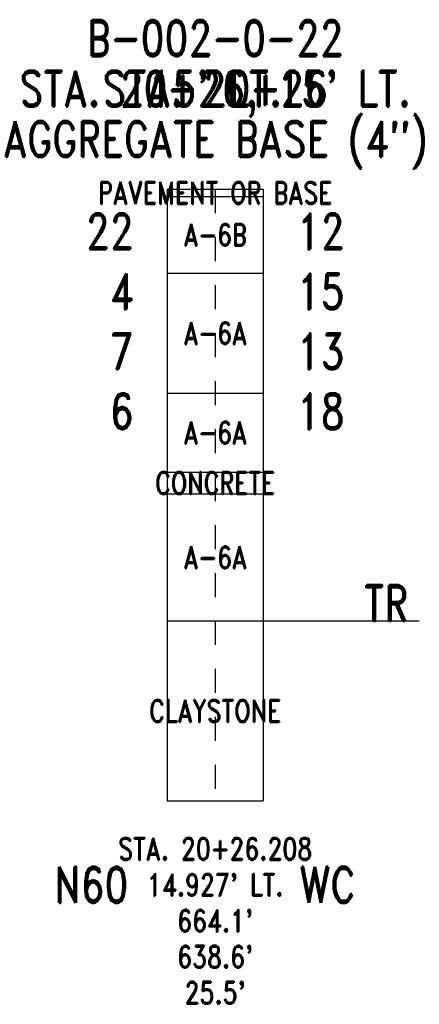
# Model space of a CAD drawing. Extents: x -0.65 to 5.85, y -0.85 to 4.06.
# Tile 2 of 2: x 4.19 to 5.85, y -0.05 to 4.06. Entities that reach past the tile are written whole.
import ezdxf
from ezdxf.enums import TextEntityAlignment as Align

# ---------------------------------------------------------------- set-up
doc = ezdxf.new("R2010")
doc.units = 0
doc.linetypes.add('Dash', pattern=[0.12, 0.08, -0.04])
doc.linetypes.add('Solid', pattern=[0])
for name, color, linetype in [('GT_PROJECT_SOIL_BORING', 7, 'Solid'), ('GT_PROJECT_TEXT', 7, 'Solid'), ('GT_PROJECT_TEXT_2', 7, 'Solid'), ('GT_PROJECT_TEXT_3', 7, 'Solid'), ('SC_SCRATCH1', 7, 'Solid'), ('SC_SCRATCH2', 7, 'Solid'), ('SC_SCRATCH3', 7, 'Solid'), ('SC_SCRATCH4', 7, 'Solid'), ('SC_SCRATCH5', 7, 'Solid'), ('SC_SCRATCH6', 7, 'Solid'), ('SC_SCRATCH9', 7, 'Solid')]:
    doc.layers.add(name, color=color, linetype=linetype)
doc.styles.add('ROMAND', font='romand', dxfattribs={"height": 1})

msp = doc.modelspace()

# ---------------------------------------------------------------- linework, layer by layer
at = {"layer": 'GT_PROJECT_SOIL_BORING', "color": 7, "linetype": 'Solid'}
for points in [[(4.8, 3.35), (5.2, 3.35)], [(4.8, 3.35), (4.8, 0.8)], [(5.2, 3.35), (5.2, 0.8)], [(4.8, 3.32), (5.2, 3.32)], [(4.8, 3), (5.2, 3)], [(4.8, 2.5), (5.2, 2.5)], [(4.8, 2.17), (5.2, 2.17)], [(4.8, 2.08), (5.2, 2.08)], [(4.8, 1.55), (5.2, 1.55)], [(4.8, 0.8), (5.2, 0.8)]]:
    msp.add_lwpolyline(points, dxfattribs=at)
at = {"layer": 'GT_PROJECT_TEXT', "color": 7, "linetype": 'Solid'}
msp.add_lwpolyline([(5.2, 1.55), (5.85, 1.55)], dxfattribs=at)
at = {"layer": 'SC_SCRATCH4', "color": 7, "linetype": 'Dash'}
msp.add_lwpolyline([(5, 3.35), (5, 0.8)], dxfattribs=at)

# ---------------------------------------------------------------- texts
at = {"layer": 'GT_PROJECT_TEXT', "color": 7, "style": 'ROMAND', "width": 0.78}
for s, p in [('B-002-0-22', (5, 3.98)), ('AGGREGATE BASE (4")', (5, 3.56))]:
    msp.add_text(s, height=0.1488, dxfattribs=at).set_placement(p, align=Align.MIDDLE_CENTER)
at = {"layer": 'GT_PROJECT_TEXT_2', "color": 7, "style": 'ROMAND', "width": 0.78}
msp.add_text("15' LT.", height=0.1488, dxfattribs=at).set_placement((5, 3.77), align=Align.MIDDLE_CENTER)
at = {"layer": 'GT_PROJECT_TEXT_3', "color": 7, "style": 'ROMAND', "width": 0.78}
msp.add_text('STA. 20+26', height=0.1488, dxfattribs=at).set_placement((5, 3.77), align=Align.MIDDLE_CENTER)
at = {"layer": 'SC_SCRATCH1', "color": 7, "style": 'ROMAND', "width": 0.78}
for s, p in [('PAVEMENT OR BASE', (5, 3.335)), ('A-6B', (5, 3.16)), ('A-6A', (5, 2.75)), ('A-6A', (5, 2.335)), ('CONCRETE', (5, 2.125)), ('A-6A', (5, 1.815)), ('CLAYSTONE', (5, 1.175))]:
    msp.add_text(s, height=0.093, dxfattribs=at).set_placement(p, align=Align.MIDDLE_CENTER)
at = {"layer": 'SC_SCRATCH2', "color": 7, "style": 'ROMAND', "width": 0.78}
for s, p in [('STA. 20+26.208', (5, 0.6)), ("14.927' LT.", (5, 0.45)), ("664.1'", (5, 0.3)), ("638.6'", (5, 0.15)), ("25.5'", (5, 0))]:
    msp.add_text(s, height=0.093, dxfattribs=at).set_placement(p, align=Align.MIDDLE_CENTER)
at = {"layer": 'SC_SCRATCH3', "color": 7, "style": 'ROMAND', "width": 0.78}
msp.add_text("STA. 20+26, 15' LT.", height=0.1488, dxfattribs=at).set_placement((5, 3.77), align=Align.MIDDLE_CENTER)
at = {"layer": 'SC_SCRATCH5', "color": 7, "style": 'ROMAND', "width": 0.78}
for s, p in [('22', (4.66, 3.1)), ('4', (4.66, 2.85)), ('7', (4.66, 2.6)), ('6', (4.66, 2.35))]:
    msp.add_text(s, height=0.1488, dxfattribs=at).set_placement(p, align=Align.RIGHT)
at = {"layer": 'SC_SCRATCH6', "color": 7, "style": 'ROMAND', "width": 0.78}
for s, p in [('12', (5.34, 3.1)), ('15', (5.34, 2.85)), ('13', (5.34, 2.6)), ('18', (5.34, 2.35)), ('TR', (5.62, 1.55))]:
    msp.add_text(s, height=0.1488, dxfattribs=at).set_placement(p)
at = {"layer": 'SC_SCRATCH9', "color": 7, "style": 'ROMAND', "width": 0.78}
for s, p in [('N60', (4.4839, 0.45)), ('WC', (5.4673, 0.45))]:
    msp.add_text(s, height=0.1488, dxfattribs=at).set_placement(p, align=Align.MIDDLE_CENTER)

doc.saveas('drawing.dxf')
